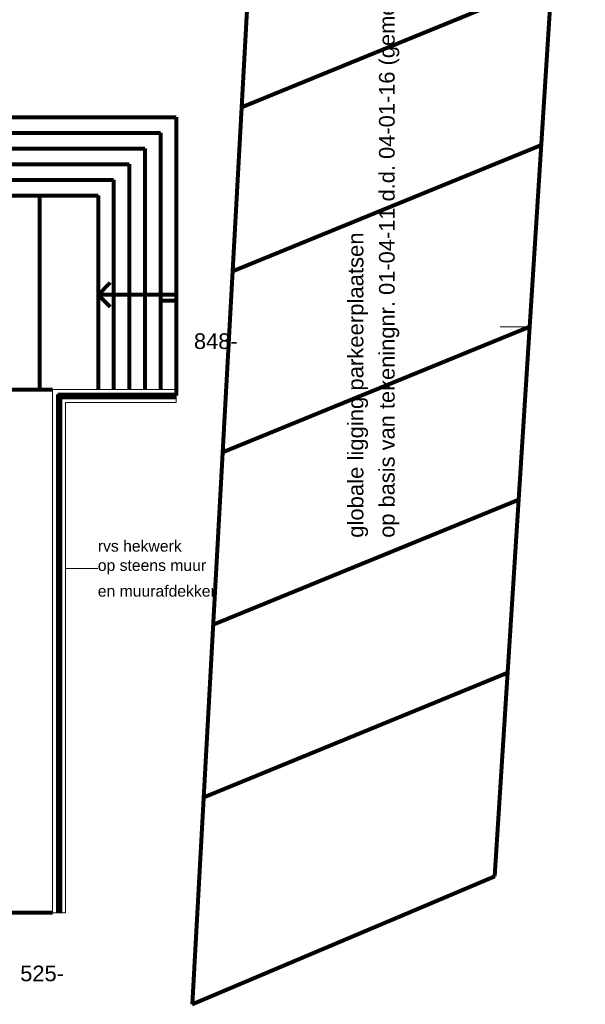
# Model space of a CAD drawing. Header units: millimetres. Extents: x -34570 to 24172, y 36800 to 73669.
# Tile 70 of 91: x 15123 to 24172, y 39773 to 55515. Entities that reach past the tile are written whole.
import ezdxf

# ---------------------------------------------------------------- set-up
doc = ezdxf.new("R2010")
doc.units = ezdxf.units.MM
for name, color, linetype, lineweight in [('Algemeen', 253, 'Continuous', 9), ('Algemeen01', 253, 'Continuous', 80), ('Standard', 253, 'Continuous', 9)]:
    doc.layers.add(name, color=color, linetype=linetype, lineweight=lineweight)
doc.styles.add('ARIAL', font='arial.ttf')

msp = doc.modelspace()

# ---------------------------------------------------------------- linework, layer by layer
at = {"layer": 'Algemeen'}
msp.add_line((16372.93637, 46737.85598), (15856.53885, 46737.85598), dxfattribs=at)
at = {"layer": 'Algemeen01'}
for p, q in [((22722.70355, 41821.48458), (24171.56584, 64505.95144)), ((19131.7615, 62445.09819), (17884.385, 39772.64891)), ((23637.35645, 56141.97142), (18673.30225, 54112.09357)), ((14046.53885, 53954.81741), (17626.53885, 53954.81741)), ((17626.53885, 53954.81741), (17626.53885, 51027.41123)), ((14046.53885, 53704.81741), (17376.53885, 53704.81741)), ((17376.53885, 53704.81741), (17376.53885, 49604.81741)), ((14046.53885, 53454.81741), (17126.53885, 53454.81741)), ((17126.53885, 53454.81741), (17126.53885, 49604.81741)), ((23469.11998, 53507.936), (18528.92147, 51487.81311)), ((14066.53885, 53204.81741), (16876.53885, 53204.81741)), ((16876.53885, 53204.81741), (16876.53885, 49604.81741)), ((14066.53885, 52954.81741), (16626.53885, 52954.81741)), ((16626.53885, 52954.81741), (16626.53885, 49604.81741)), ((14066.53885, 52704.81741), (16376.53885, 52704.81741)), ((15442.61841, 52704.81741), (15442.61841, 49604.81741)), ((16376.53885, 52704.81741), (16376.53885, 49604.81741)), ((16376.74144, 51118.41767), (16570.18039, 51311.85662)), ((16376.74144, 51118.41767), (16570.18039, 50924.97872)), ((17626.53885, 51118.41767), (16376.74144, 51118.41767)), ((17376.53885, 51027.41123), (17626.53885, 51027.41123)), ((17626.53885, 51027.41123), (17626.53885, 49604.81741)), ((23283.78361, 50606.17174), (18369.86554, 48596.79532)), ((14146.53885, 49604.81741), (15646.53885, 49604.81741)), ((17626.53885, 49604.81741), (17626.53885, 49504.81741)), ((15731.53885, 49519.81741), (17626.53885, 49519.81741)), ((15731.53885, 49519.81741), (15731.53885, 41237.81777)), ((15771.53885, 49479.81741), (17626.53885, 49479.81741)), ((15771.53885, 49479.81741), (15771.53885, 41237.81777)), ((23106.99719, 47838.2719), (18218.14718, 45839.14619)), ((22930.21077, 45070.37205), (18066.42882, 43081.49706)), ((17884.385, 39772.64891), (22722.70355, 41821.48458)), ((15646.53885, 41237.81777), (14421.30544, 41237.81777))]:
    msp.add_line(p, q, dxfattribs=at)
at = {"layer": 'Standard'}
for p, q in [((16376.53885, 52334.866), (16376.53885, 52484.866)), ((16376.53885, 52334.866), (16376.53885, 52184.866)), ((22808.74696, 50605.74141), (23308.74696, 50605.74141)), ((15646.53885, 49604.81741), (15646.53885, 41237.81777)), ((15856.53885, 49604.81741), (15646.53885, 49604.81741)), ((17626.53885, 49604.81741), (15856.53885, 49604.81741)), ((17626.53885, 49394.81741), (17626.53885, 49604.81741)), ((15856.53885, 41237.81777), (15856.53885, 49394.81741)), ((15856.53885, 49394.81741), (17626.53885, 49394.81741)), ((15646.53885, 41237.81777), (15856.53885, 41237.81777))]:
    msp.add_line(p, q, dxfattribs=at)

# ---------------------------------------------------------------- texts
at = {"layer": 'Algemeen', "char_height": 250, "attachment_point": 7, "rotation": 90, "style": 'ARIAL'}
for s, insert, width in [('\\W1.00;op\\~basis\\~van\\~tekeningnr.\\~01-04-11\\~d.d.\\~04-01-16\\~(gemeente\\~Aalten)', (21196.78693, 47231.26696), 10599.5156075), ('\\W1.01;globale\\~ligging\\~parkeerplaatsen', (20696.78693, 47231.26696), 4996.8053329)]:
    msp.add_mtext(s, dxfattribs=dict(at, insert=insert, width=width))
at = {"layer": 'Algemeen', "attachment_point": 7, "style": 'ARIAL'}
for s, insert, char_height, width in [('\\W1.00;848-', (17911.34229, 50246.71141), 250, 829.5524691), ('\\W1.00;rvs\\~hekwerk', (16372.93637, 47007.85598), 180, 1437.2694009), ('\\W1.00;op\\~steens\\~muur', (16372.93637, 46647.85598), 180, 1830.2957966), ('\\W1.00;en\\~muurafdekker', (16372.93637, 46287.85598), 180, 1986.389016), ('\\W1.00;525-', (15132.25933, 40137.63927), 250, 829.5524691)]:
    msp.add_mtext(s, dxfattribs=dict(at, insert=insert, char_height=char_height, width=width))

doc.saveas('drawing.dxf')
